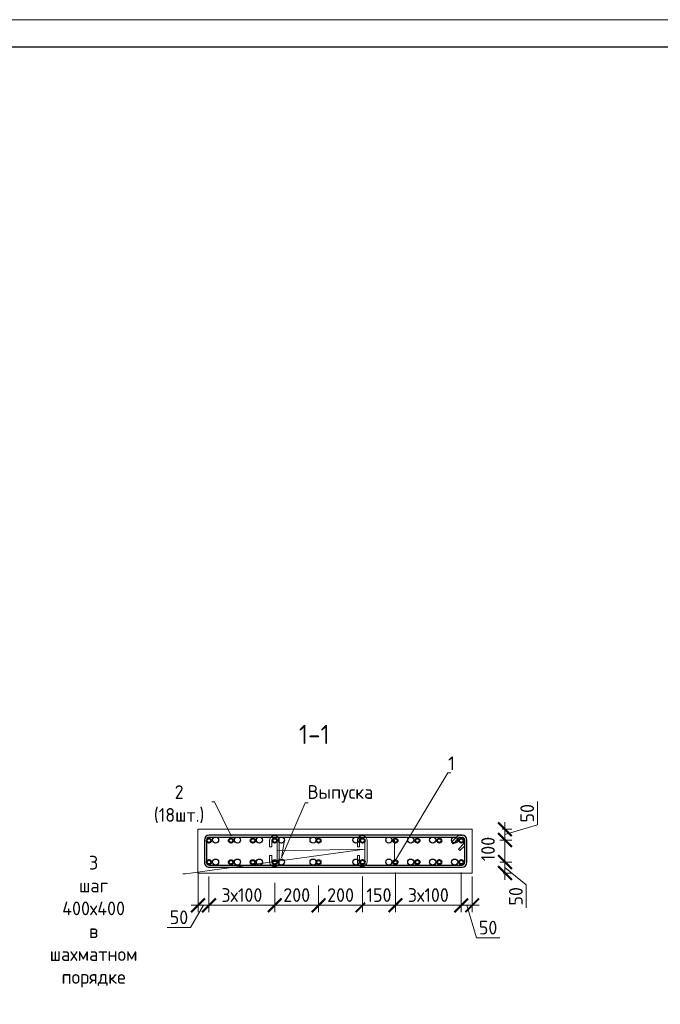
# Model space of a CAD drawing. Header units: millimetres. Extents: x 376598 to 1249954, y -318491 to -22134.
# Tile 94 of 256: x 590355 to 602036, y -305943 to -287979. Entities that reach past the tile are written whole.
import ezdxf
from ezdxf import colors
from ezdxf.entities.mleader import LeaderData, LeaderLine
from ezdxf.math import Vec2, Vec3

# ---------------------------------------------------------------- set-up
doc = ezdxf.new("R2010")
doc.units = ezdxf.units.MM
for name, color, linetype, lineweight in [('Арм_шпильки', 143, 'Continuous', 18), ('Армирование', 3, 'Continuous', 40), ('подоснова', 151, 'Continuous', 5), ('РАЗМЕРЫ', 1, 'Continuous', 9), ('СТЕНЫ', 3, 'Continuous', 30), ('ТОНКИЕ', 7, 'Continuous', 9)]:
    doc.layers.add(name, color=color, linetype=linetype, lineweight=lineweight)
doc.layers.add('ТОЛСТЫЕ_ОСНОВНЫЕ', color=6, linetype='Continuous')
doc.styles.add('GOST 2.304', font='CS_Gost2304.shx')
doc.styles.add('GOST-2.304_Type-B', font='GOST_Common.ttf')
doc.dimstyles.new('мой 25', dxfattribs={"dimscale": 100, "dimtxt": 2.5, "dimasz": 2.5, "dimexe": 1.25, "dimexo": 0.625, "dimtad": 1, "dimdec": 0, "dimlfac": 0.5, "dimtxsty": 'GOST-2.304_Type-B', "dimblk": 'ARCHTICK', "dimcen": 2.5, "dimdle": 1.25, "dimaunit": 1, "dimadec": 1, "dimazin": 2, "dimtfac": 1, "dimtdec": 0, "dimtmove": 1, "dimatfit": 3, "dimfxl": 6, "dimfxlon": 1, "dimtfill": 1, "dimlwd": -1, "dimlwe": -1, "dimarcsym": 0})

# ---------------------------------------------------------------- blocks, each defined once
blk = doc.blocks.new('*U56')
at = {"layer": 'ТОЛСТЫЕ_ОСНОВНЫЕ', "color": 6}
blk.add_lwpolyline([(20, 5), (415, 5), (415, 292), (20, 292)], close=True, dxfattribs=at)
at = {"layer": 'ТОНКИЕ'}
blk.add_lwpolyline([(0, 0), (420, 0), (420, 297), (0, 297)], close=True, dxfattribs=at)
blk = doc.blocks.new('*U30')
at = {"color": 0, "linetype": 'ByBlock', "lineweight": -2}
for p, q in [((114.7, 1199.2), (12.5, 1199.2)), ((114.7, 1189.2), (12.5, 1189.2)), ((53.8, 1160.1), (28.3, 1185.6)), ((38.8, 1189.3), (60.9, 1167.2)), ((-10, 1176.7), (-10, 12.5)), ((-10, 1169.7), (-10, 1176.7)), ((22, 1128.4), (-3.4, 1153.8)), ((0, 1169.7), (0, 1176.7)), ((0, 1150.4), (0, 12.5)), ((3.7, 1160.9), (29.1, 1135.5)), ((29.1, 1135.5), (22, 1128.4)), ((60.9, 1167.2), (53.8, 1160.1)), ((127.2, 12.5), (127.2, 1176.7)), ((137.2, 12.5), (137.2, 1176.7)), ((12.5, 0), (114.7, 0)), ((12.5, -10), (114.7, -10))]:
    blk.add_line(p, q, dxfattribs=at)
for centre, radius, start, end in [((12.5, 1176.7), 22.5, 90, 180), ((12.5, 1176.7), 12.5, 90, 180), ((19.5, 1176.7), 12.5, 45, 90), ((114.7, 1176.7), 22.5, 0, 90), ((114.7, 1176.7), 12.5, 0, 90), ((12.5, 1169.7), 22.5, 180, 225), ((12.5, 1169.7), 12.5, 180, 225), ((12.5, 12.5), 22.5, 180, 270), ((12.5, 12.5), 12.5, 180, 270), ((114.7, 12.5), 12.5, 270, 0), ((114.7, 12.5), 22.5, 270, 0)]:
    blk.add_arc(centre, radius, start, end, dxfattribs=at)
at = {"style": 'GOST 2.304', "oblique": 15, "flags": 9}
for tag, p in [('ДИАМЕТР', (-52.8, -63)), ('КЛАСС', (-53, -68.7)), ('ДЛИНА', (-52.5, -73.8)), ('ПОЗИЦИЯ', (-52.3, -58)), ('МАССА', (-52.3, -78.3))]:
    blk.add_attdef(tag, p, '', height=2.5, dxfattribs=at)
blk = doc.blocks.new('_ArchTick')
at = {"color": 0, "linetype": 'ByBlock', "const_width": 0.15}
blk.add_lwpolyline([(-0.5, -0.5), (0.5, 0.5)], dxfattribs=at)
blk = doc.blocks.new('*D556')
at = {"layer": 'DEFPOINTS', "color": 0, "lineweight": 0, "transparency": 16777216}
for p in [(598606, -302748, -2880), (598406, -302946, -2880), (599203, -302946)]:
    blk.add_point(p, dxfattribs=at)
at = {"layer": 'РАЗМЕРЫ', "color": 0, "linetype": 'Continuous', "transparency": 16777216}
for p, q in [((599797, -302669), (599797, -302244)), ((599203, -302623), (599203, -303071)), ((599203, -302847), (599797, -302669)), ((599152, -302748), (599328, -302748)), ((599107, -302946), (599328, -302946))]:
    blk.add_line(p, q, dxfattribs=at)
at = {"layer": 'РАЗМЕРЫ', "color": 0, "transparency": 16777216, "xscale": 250, "yscale": 250, "zscale": 250}
for p, rotation in [((599203, -302748), 90), ((599203, -302946), 270)]:
    blk.add_blockref('_ArchTick', p, dxfattribs=dict(at, rotation=rotation))
at = {"layer": 'РАЗМЕРЫ', "color": 0, "lineweight": 0, "transparency": 16777216, "insert": (599609, -302457), "char_height": 250, "attachment_point": 5, "rotation": 90, "style": 'GOST-2.304_Type-B', "bg_fill": 3, "box_fill_scale": 1.1, "bg_fill_color": 256, "bg_fill_true_color": 13158600, "bg_fill_transparency": 0}
blk.add_mtext('50', dxfattribs=at)
blk = doc.blocks.new('*D557')
at = {"layer": 'DEFPOINTS', "color": 0, "lineweight": 0, "transparency": 16777216}
for p in [(598406, -303348, -2880), (599203, -303348), (599107, -303548)]:
    blk.add_point(p, dxfattribs=at)
at = {"layer": 'РАЗМЕРЫ', "color": 0, "linetype": 'Continuous', "transparency": 16777216}
for p, q in [((599203, -303673), (599203, -303223)), ((599107, -303348), (599328, -303348)), ((599170, -303548), (599328, -303548)), ((599203, -303448), (599590, -303761)), ((599590, -303761), (599590, -304186))]:
    blk.add_line(p, q, dxfattribs=at)
at = {"layer": 'РАЗМЕРЫ', "color": 0, "transparency": 16777216, "xscale": 250, "yscale": 250, "zscale": 250}
for p, rotation in [((599203, -303348), 90), ((599203, -303548), 270)]:
    blk.add_blockref('_ArchTick', p, dxfattribs=dict(at, rotation=rotation))
at = {"layer": 'РАЗМЕРЫ', "color": 0, "lineweight": 0, "transparency": 16777216, "insert": (599402, -303974), "char_height": 250, "attachment_point": 5, "rotation": 90, "style": 'GOST-2.304_Type-B', "bg_fill": 3, "box_fill_scale": 1.1, "bg_fill_color": 256, "bg_fill_true_color": 13158600, "bg_fill_transparency": 0}
blk.add_mtext('50', dxfattribs=at)
blk = doc.blocks.new('*D558')
at = {"layer": 'DEFPOINTS', "color": 0, "lineweight": 0, "transparency": 16777216}
for p in [(599203, -302946, 2880), (599203, -302946)]:
    blk.add_point(p, dxfattribs=at)
at = {"layer": 'РАЗМЕРЫ', "color": 0, "linetype": 'Continuous', "transparency": 16777216}
for p, q in [((599203, -303473), (599203, -302821)), ((599297, -302946), (599328, -302946)), ((599135, -303348), (599328, -303348))]:
    blk.add_line(p, q, dxfattribs=at)
at = {"layer": 'РАЗМЕРЫ', "color": 0, "lineweight": 0, "transparency": 16777216, "insert": (598894, -303111), "char_height": 250, "attachment_point": 5, "rotation": 90, "style": 'GOST-2.304_Type-B', "bg_fill": 3, "box_fill_scale": 1.1, "bg_fill_color": 256, "bg_fill_true_color": 13158600, "bg_fill_transparency": 0}
blk.add_mtext('100', dxfattribs=at)
at = {"layer": 'DEFPOINTS', "color": 0, "lineweight": 0, "transparency": 16777216}
blk.add_point((599073, -303348), dxfattribs=at)
at = {"layer": 'РАЗМЕРЫ', "color": 0, "transparency": 16777216, "xscale": 250, "yscale": 250, "zscale": 250}
for p, rotation in [((599203, -302946), 90), ((599203, -303348), 270)]:
    blk.add_blockref('_ArchTick', p, dxfattribs=dict(at, rotation=rotation))
blk = doc.blocks.new('*D559')
at = {"layer": 'DEFPOINTS', "color": 0, "lineweight": 0, "transparency": 16777216}
for p in [(598406, -303348), (598606, -303548), (598606, -304137)]:
    blk.add_point(p, dxfattribs=at)
at = {"layer": 'РАЗМЕРЫ', "color": 0, "linetype": 'Continuous', "transparency": 16777216}
for p, q in [((598406, -303537), (598406, -304262)), ((598606, -303610), (598606, -304262)), ((598281, -304137), (598731, -304137)), ((598506, -304137), (598684, -304731)), ((598684, -304731), (599109, -304731))]:
    blk.add_line(p, q, dxfattribs=at)
at = {"layer": 'РАЗМЕРЫ', "color": 0, "transparency": 16777216, "xscale": 250, "yscale": 250, "zscale": 250, "rotation": 180}
blk.add_blockref('_ArchTick', (598406, -304137), dxfattribs=at)
at = {"layer": 'РАЗМЕРЫ', "color": 0, "transparency": 16777216, "xscale": 250, "yscale": 250, "zscale": 250}
blk.add_blockref('_ArchTick', (598606, -304137), dxfattribs=at)
at = {"layer": 'РАЗМЕРЫ', "color": 0, "lineweight": 0, "transparency": 16777216, "insert": (598896, -304544), "char_height": 250, "attachment_point": 5, "style": 'GOST-2.304_Type-B', "bg_fill": 3, "box_fill_scale": 1.1, "bg_fill_color": 256, "bg_fill_true_color": 13158600, "bg_fill_transparency": 0}
blk.add_mtext('50', dxfattribs=at)
blk = doc.blocks.new('_None')
blk = doc.blocks.new('*D560')
at = {"layer": 'DEFPOINTS', "color": 0, "lineweight": 0, "transparency": 16777216}
for p in [(593606, -303348), (593806, -303548), (593806, -304137)]:
    blk.add_point(p, dxfattribs=at)
at = {"layer": 'РАЗМЕРЫ', "color": 0, "linetype": 'Continuous', "transparency": 16777216}
for p, q in [((593606, -303537), (593606, -304262)), ((593806, -303610), (593806, -304262)), ((593706, -304137), (593471, -304544)), ((593481, -304137), (593931, -304137)), ((593471, -304544), (593046, -304544))]:
    blk.add_line(p, q, dxfattribs=at)
at = {"layer": 'РАЗМЕРЫ', "color": 0, "transparency": 16777216, "xscale": 250, "yscale": 250, "zscale": 250}
blk.add_blockref('_ArchTick', (593806, -304137), dxfattribs=at)
at = {"layer": 'РАЗМЕРЫ', "color": 0, "lineweight": 0, "transparency": 16777216, "insert": (593259, -304356), "char_height": 250, "attachment_point": 5, "style": 'GOST-2.304_Type-B', "bg_fill": 3, "box_fill_scale": 1.1, "bg_fill_color": 256, "bg_fill_true_color": 13158600, "bg_fill_transparency": 0}
blk.add_mtext('50', dxfattribs=at)
at = {"layer": 'РАЗМЕРЫ', "color": 0, "transparency": 16777216, "xscale": 250, "yscale": 250, "zscale": 250, "rotation": 180}
blk.add_blockref('_ArchTick', (593606, -304137), dxfattribs=at)
blk = doc.blocks.new('*D545')
at = {"layer": 'DEFPOINTS', "color": 0, "lineweight": 0, "transparency": 16777216}
for p in [(595006, -302688, -1440), (593806, -303548), (595006, -304137)]:
    blk.add_point(p, dxfattribs=at)
at = {"layer": 'РАЗМЕРЫ', "color": 0, "linetype": 'Continuous', "transparency": 16777216}
for p, q in [((593806, -303610), (593806, -304262)), ((595006, -303727), (595006, -304262)), ((593681, -304137), (595131, -304137))]:
    blk.add_line(p, q, dxfattribs=at)
at = {"layer": 'РАЗМЕРЫ', "color": 0, "transparency": 16777216, "xscale": 250, "yscale": 250, "zscale": 250, "rotation": 180}
blk.add_blockref('_ArchTick', (593806, -304137), dxfattribs=at)
at = {"layer": 'РАЗМЕРЫ', "color": 0, "transparency": 16777216, "xscale": 250, "yscale": 250, "zscale": 250}
blk.add_blockref('_ArchTick', (595006, -304137), dxfattribs=at)
at = {"layer": 'РАЗМЕРЫ', "color": 0, "lineweight": 0, "transparency": 16777216, "insert": (594406, -303950), "char_height": 250, "attachment_point": 5, "style": 'GOST-2.304_Type-B', "bg_fill": 3, "box_fill_scale": 1.1, "bg_fill_color": 256, "bg_fill_true_color": 13158600, "bg_fill_transparency": 0}
blk.add_mtext('3х100', dxfattribs=at)
blk = doc.blocks.new('*D546')
at = {"layer": 'DEFPOINTS', "color": 0, "lineweight": 0, "transparency": 16777216}
for p in [(595006, -302688, -1440), (595806, -302957, -1440), (595806, -304137)]:
    blk.add_point(p, dxfattribs=at)
at = {"layer": 'РАЗМЕРЫ', "color": 0, "linetype": 'Continuous', "transparency": 16777216}
for p, q in [((595006, -303727), (595006, -304262)), ((595806, -303775), (595806, -304262)), ((594881, -304137), (595931, -304137))]:
    blk.add_line(p, q, dxfattribs=at)
at = {"layer": 'РАЗМЕРЫ', "color": 0, "transparency": 16777216, "xscale": 250, "yscale": 250, "zscale": 250, "rotation": 180}
blk.add_blockref('_ArchTick', (595006, -304137), dxfattribs=at)
at = {"layer": 'РАЗМЕРЫ', "color": 0, "transparency": 16777216, "xscale": 250, "yscale": 250, "zscale": 250}
blk.add_blockref('_ArchTick', (595806, -304137), dxfattribs=at)
at = {"layer": 'РАЗМЕРЫ', "color": 0, "lineweight": 0, "transparency": 16777216, "insert": (595406, -303950), "char_height": 250, "attachment_point": 5, "style": 'GOST-2.304_Type-B', "bg_fill": 3, "box_fill_scale": 1.1, "bg_fill_color": 256, "bg_fill_true_color": 13158600, "bg_fill_transparency": 0}
blk.add_mtext('200', dxfattribs=at)
blk = doc.blocks.new('*D547')
at = {"layer": 'DEFPOINTS', "color": 0, "lineweight": 0, "transparency": 16777216}
for p in [(595806, -302957, -1440), (596606, -303548), (596606, -304137)]:
    blk.add_point(p, dxfattribs=at)
at = {"layer": 'РАЗМЕРЫ', "color": 0, "linetype": 'Continuous', "transparency": 16777216}
for p, q in [((595806, -303775), (595806, -304262)), ((596606, -303610), (596606, -304262)), ((595681, -304137), (596731, -304137))]:
    blk.add_line(p, q, dxfattribs=at)
at = {"layer": 'РАЗМЕРЫ', "color": 0, "transparency": 16777216, "xscale": 250, "yscale": 250, "zscale": 250, "rotation": 180}
blk.add_blockref('_ArchTick', (595806, -304137), dxfattribs=at)
at = {"layer": 'РАЗМЕРЫ', "color": 0, "transparency": 16777216, "xscale": 250, "yscale": 250, "zscale": 250}
blk.add_blockref('_ArchTick', (596606, -304137), dxfattribs=at)
at = {"layer": 'РАЗМЕРЫ', "color": 0, "lineweight": 0, "transparency": 16777216, "insert": (596206, -303950), "char_height": 250, "attachment_point": 5, "style": 'GOST-2.304_Type-B', "bg_fill": 3, "box_fill_scale": 1.1, "bg_fill_color": 256, "bg_fill_true_color": 13158600, "bg_fill_transparency": 0}
blk.add_mtext('200', dxfattribs=at)
blk = doc.blocks.new('*D548')
at = {"layer": 'DEFPOINTS', "color": 0, "lineweight": 0, "transparency": 16777216}
for p in [(596606, -303548), (597206, -303548), (597206, -304137)]:
    blk.add_point(p, dxfattribs=at)
at = {"layer": 'РАЗМЕРЫ', "color": 0, "linetype": 'Continuous', "transparency": 16777216}
for p, q in [((596606, -303610), (596606, -304262)), ((597206, -303610), (597206, -304262)), ((596481, -304137), (597331, -304137))]:
    blk.add_line(p, q, dxfattribs=at)
at = {"layer": 'РАЗМЕРЫ', "color": 0, "transparency": 16777216, "xscale": 250, "yscale": 250, "zscale": 250, "rotation": 180}
blk.add_blockref('_ArchTick', (596606, -304137), dxfattribs=at)
at = {"layer": 'РАЗМЕРЫ', "color": 0, "transparency": 16777216, "xscale": 250, "yscale": 250, "zscale": 250}
blk.add_blockref('_ArchTick', (597206, -304137), dxfattribs=at)
at = {"layer": 'РАЗМЕРЫ', "color": 0, "lineweight": 0, "transparency": 16777216, "insert": (596906, -303950), "char_height": 250, "attachment_point": 5, "style": 'GOST-2.304_Type-B', "bg_fill": 3, "box_fill_scale": 1.1, "bg_fill_color": 256, "bg_fill_true_color": 13158600, "bg_fill_transparency": 0}
blk.add_mtext('150', dxfattribs=at)
blk = doc.blocks.new('*D578')
at = {"layer": 'DEFPOINTS', "color": 0, "lineweight": 0, "transparency": 16777216}
for p in [(597206, -303349), (598406, -303615), (598406, -304137)]:
    blk.add_point(p, dxfattribs=at)
at = {"layer": 'РАЗМЕРЫ', "color": 0, "linetype": 'Continuous', "transparency": 16777216}
for p, q in [((597206, -303537), (597206, -304262)), ((598406, -303678), (598406, -304262)), ((597081, -304137), (598531, -304137))]:
    blk.add_line(p, q, dxfattribs=at)
at = {"layer": 'РАЗМЕРЫ', "color": 0, "transparency": 16777216, "xscale": 250, "yscale": 250, "zscale": 250, "rotation": 180}
blk.add_blockref('_ArchTick', (597206, -304137), dxfattribs=at)
at = {"layer": 'РАЗМЕРЫ', "color": 0, "transparency": 16777216, "xscale": 250, "yscale": 250, "zscale": 250}
blk.add_blockref('_ArchTick', (598406, -304137), dxfattribs=at)
at = {"layer": 'РАЗМЕРЫ', "color": 0, "lineweight": 0, "transparency": 16777216, "insert": (597806, -303950), "char_height": 250, "attachment_point": 5, "style": 'GOST-2.304_Type-B', "bg_fill": 3, "box_fill_scale": 1.1, "bg_fill_color": 256, "bg_fill_true_color": 13158600, "bg_fill_transparency": 0}
blk.add_mtext('3х100', dxfattribs=at)
blk = doc.blocks.new('*U27')
for p, q in [((-8, 0), (-7.4, 4.7)), ((-7.4, 4.7), (-5.6, 9)), ((-5.6, 9), (-2.7, 12.7)), ((-2.7, 12.7), (1, 15.6)), ((1, 15.6), (5.3, 17.4)), ((5.3, 17.4), (10, 18)), ((34, 18), (10, 18)), ((10, 10), (34, 10)), ((34, 10), (34, 18)), ((66, 18), (90, 18)), ((66, 10), (66, 18)), ((90, 10), (66, 10)), ((94.7, 17.4), (90, 18)), ((99, 15.6), (94.7, 17.4)), ((102.7, 12.7), (99, 15.6)), ((105.6, 9), (102.7, 12.7)), ((107.4, 4.7), (105.6, 9)), ((108, 0), (107.4, 4.7)), ((107.4, -4.7), (108, 0)), ((-7.4, -4.7), (-8, 0)), ((-5.6, -9), (-7.4, -4.7)), ((-2.7, -12.7), (-5.6, -9)), ((1, -15.6), (-2.7, -12.7)), ((5.3, -17.4), (1, -15.6)), ((10, -18), (5.3, -17.4)), ((10, -18), (90, -18)), ((90, -18), (94.7, -17.4)), ((94.7, -17.4), (99, -15.6)), ((99, -15.6), (102.7, -12.7)), ((102.7, -12.7), (105.6, -9)), ((105.6, -9), (107.4, -4.7))]:
    blk.add_line(p, q)
at = {"color": 0, "linetype": 'ByBlock', "lineweight": -2}
for p, q in [((0, 0), (0.3, 2.6)), ((0.3, 2.6), (1.3, 5)), ((1.3, 5), (2.9, 7.1)), ((2.9, 7.1), (5, 8.7)), ((5, 8.7), (7.4, 9.7)), ((7.4, 9.7), (10, 10)), ((92.6, 9.7), (90, 10)), ((95, 8.7), (92.6, 9.7)), ((97.1, 7.1), (95, 8.7)), ((98.7, 5), (97.1, 7.1)), ((99.7, 2.6), (98.7, 5)), ((100, 0), (99.7, 2.6)), ((99.7, -2.6), (100, 0)), ((0.3, -2.6), (0, 0)), ((1.3, -5), (0.3, -2.6)), ((2.9, -7.1), (1.3, -5)), ((5, -8.7), (2.9, -7.1)), ((7.4, -9.7), (5, -8.7)), ((10, -10), (7.4, -9.7)), ((10, -10), (90, -10)), ((90, -10), (92.6, -9.7)), ((92.6, -9.7), (95, -8.7)), ((95, -8.7), (97.1, -7.1)), ((97.1, -7.1), (98.7, -5)), ((98.7, -5), (99.7, -2.6))]:
    blk.add_line(p, q, dxfattribs=at)
at = {"style": 'GOST 2.304', "oblique": 15, "flags": 9}
for tag, p in [('ДИАМЕТР', (117.8, -62.2)), ('ДЛИНА', (118.1, -72.5)), ('ПОЗИЦИЯ', (118, -56.6)), ('КЛАСС', (118, -67.8)), ('МАССА', (118.7, -78.2))]:
    blk.add_attdef(tag, p, '', height=2.5, dxfattribs=at)

msp = doc.modelspace()

# ---------------------------------------------------------------- linework, layer by layer
at = {"layer": 'Армирование', "color": 3}
for centre in [(593805.8, -302955.8), (594205.7, -302957, -1440), (594605.7, -302957, -1440), (595005.7, -302957, -1440), (595805.7, -302957, -1440), (596605.8, -302955.8), (597205.8, -302955.8), (597605.8, -302955.8), (598005.8, -302955.8), (594205.7, -303350.3, -1440), (594605.7, -303350.3, -1440), (595005.7, -303350.3, -1440), (595805.7, -303350.3, -1440), (596605.8, -303349.2), (597205.8, -303349.2), (597605.8, -303349.2), (598005.8, -303349.2)]:
    msp.add_circle(centre, 40, dxfattribs=at)
at = {"layer": 'РАЗМЕРЫ', "color": 252, "linetype": 'Continuous', "lineweight": 30, "true_color": 0x939598}
for centre in [(593925.7, -302947.8), (594325.7, -302947.8), (594725.7, -302947.8), (595125.7, -302947.8), (595705.7, -302947.8), (596485.7, -302947.8), (597085.7, -302947.8), (597485.7, -302947.8), (597885.7, -302947.8), (598285.7, -302947.8), (593925.7, -303349.2), (594325.7, -303349.2), (594725.7, -303349.2), (595125.7, -303349.2), (595705.7, -303349.2), (596485.7, -303349.2), (597085.7, -303349.2), (597485.7, -303349.2), (597885.7, -303349.2), (598285.7, -303349.2)]:
    msp.add_circle(centre, 56, dxfattribs=at)
at = {"layer": 'СТЕНЫ', "color": 252, "lineweight": 0, "true_color": 0x939598}
msp.add_lwpolyline([(598605.8, -303547.8), (598605.8, -302747.8), (593605.8, -302747.8), (593605.8, -303547.8)], close=True, dxfattribs=at)

# ---------------------------------------------------------------- block references
at = {"xscale": 100, "yscale": 100, "zscale": 100}
msp.add_blockref('*U56', (572995.7, -317678.9), dxfattribs=at)
at = {"lineweight": 30, "xscale": 3.959999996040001, "yscale": 3.959999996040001, "zscale": 3.959999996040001, "rotation": 269.9999999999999}
msp.add_blockref('*U30', (593761.2, -302897.8), dxfattribs=at)

# ---------------------------------------------------------------- texts
at = {"layer": 'РАЗМЕРЫ', "insert": (595727, -301018.5), "char_height": 350, "attachment_point": 5, "style": 'GOST-2.304_Type-B'}
msp.add_mtext_dynamic_manual_height_columns('1-1', width=3941.213, gutter_width=625, heights=[0], dxfattribs=at)

# ---------------------------------------------------------------- leaders
at = {"layer": 'подоснова'}
ml = msp.add_multileader_mtext('Standard', dxfattribs=at)
ml.set_content('2 (18шт.)', color=256, style='GOST-2.304_Type-B')
ml.set_leader_properties(color=256, linetype='ByLayer', lineweight=15)
ml.set_arrow_properties(name='NONE')
ml.build(insert=Vec2(0, 0))
ml.multileader.update_dxf_attribs({"text_left_attachment_type": 6, "text_right_attachment_type": 6, "dogleg_length": 10, "arrow_head_size": 18})
ctx = ml.context
ctx.base_point, ctx.char_height, ctx.arrow_head_size, ctx.landing_gap_size, ctx.plane_origin = Vec3(592623.6, -302246.4), 250, 18, 20, Vec3(590520.8, -301700.4)
ctx.left_attachment, ctx.right_attachment, ctx.text_align_type = 6, 6, 1
notes = []
notes.append((ctx, [(1, (1, 1, 0), (593909.2, -302246.4), (-1, 0), 10, [(0, [(594210.5, -302869.9)], 0, [])])]))
ctx.mtext.insert, ctx.mtext.width, ctx.mtext.alignment, ctx.mtext.flow_direction = Vec3(593261.4, -301946.4), 22.898, 2, 5
ml = msp.add_multileader_mtext('Standard', dxfattribs=at)
ml.set_content('Выпуска ', color=256, style='GOST-2.304_Type-B')
ml.set_leader_properties(color=256, linetype='ByLayer', lineweight=15)
ml.set_arrow_properties(name='NONE')
ml.build(insert=Vec2(0, 0))
ml.multileader.update_dxf_attribs({"text_left_attachment_type": 6, "text_right_attachment_type": 6, "dogleg_length": 10, "arrow_head_size": 18})
ctx = ml.context
ctx.base_point, ctx.char_height, ctx.arrow_head_size, ctx.landing_gap_size, ctx.plane_origin = Vec3(595571.1, -302269.5), 250, 18, 20, Vec3(592951.9, -300529.4)
ctx.left_attachment, ctx.right_attachment, ctx.text_align_type = 6, 6, 1
notes.append((ctx, [(0, (1, 1, 0), (595561.1, -302269.5), (1, 0), 10, [(1, [(595181.7, -302947.8), (595128.6, -303269.2)], 0, [])])]))
ctx.mtext.insert, ctx.mtext.width, ctx.mtext.alignment, ctx.mtext.flow_direction = Vec3(596203.6, -301944.5), 22.898, 2, 5
ml = msp.add_multileader_mtext('Standard', dxfattribs=at)
ml.set_content('3 шаг 400х400 \\Pв шахматном порядке ', color=256, style='GOST-2.304_Type-B')
ml.set_leader_properties(color=256, linetype='ByLayer', lineweight=15)
ml.set_arrow_properties(name='NONE')
ml.build(insert=Vec2(0, 0))
ml.multileader.update_dxf_attribs({"text_left_attachment_type": 6, "text_right_attachment_type": 6, "dogleg_length": 10, "arrow_head_size": 18})
ctx = ml.context
ctx.base_point, ctx.char_height, ctx.arrow_head_size, ctx.landing_gap_size, ctx.plane_origin = Vec3(590034.5, -303559.7), 250, 18, 20, Vec3(593008.6, -303854.8)
ctx.left_attachment, ctx.right_attachment, ctx.text_align_type = 6, 6, 1
notes.append((ctx, [(1, (1, 1, 0), (593380.7, -303559.7), (-1, 0), 10, [(1, [(595048.9, -303145.9), (596649, -303113.9)], 0, [])])]))
ctx.mtext.insert, ctx.mtext.width, ctx.mtext.alignment, ctx.mtext.flow_direction = Vec3(591702.6, -303234.7), 22.898, 2, 5
for ctx, leaders in notes:
    for number, flags, end, landing, length, lines in leaders:
        leader = LeaderData()
        leader.index, (leader.has_last_leader_line, leader.has_dogleg_vector, leader.attachment_direction) = number, flags
        leader.last_leader_point, leader.dogleg_vector, leader.dogleg_length = Vec3(end), Vec3(landing), length
        for number, points, colour, breaks in lines:
            line = LeaderLine()
            line.index, line.vertices, line.color, line.breaks = number, Vec3.list(points), colors.encode_raw_color(colour), breaks
            leader.lines.append(line)
        ctx.leaders.append(leader)

# ---------------------------------------------------------------- next in the draw order: dimensions: what is measured, and where the dimension line sits
at = {"layer": 'РАЗМЕРЫ', "lineweight": 0}
dim = msp.add_linear_dim(base=(599203.1, -302946.5, 2880), p1=(598605.8, -302747.8), p2=(598405.8, -302946.5), angle=90, dimstyle='мой 25', override={"dimlfac": 0.25}, dxfattribs=at)
dim.commit()
dim.dimension.update_dxf_attribs({"geometry": '*D556', "text_midpoint": (599609.3, -302606.5, 2880)})
for base, p1, p2, angle, picture, middle in [((599203.1, -303347.8, 2880), (599107.3, -303547.8, 2880), (598405.8, -303347.8), 90, '*D557', (599589.6, -303823.8, 2880)), ((593805.8, -304137.4), (593605.8, -303347.8), (593805.8, -303547.8), 180, '*D560', (593408.6, -304543.6))]:
    dim = msp.add_linear_dim(base=base, p1=p1, p2=p2, angle=angle, dimstyle='мой 25', override={"dimlfac": 0.25}, dxfattribs=at)
    dim.commit()
    dim.dimension.update_dxf_attribs({"geometry": picture, "text_midpoint": middle, "dimtype": 160})

# ---------------------------------------------------------------- next in the draw order: linework, layer by layer
at = {"layer": 'Армирование', "color": 3}
for centre in [(598405.8, -302955.8), (593805.8, -303349.2)]:
    msp.add_circle(centre, 40, dxfattribs=at)

# ---------------------------------------------------------------- next in the draw order: dimensions: what is measured, and where the dimension line sits
at = {"layer": 'РАЗМЕРЫ', "lineweight": 0}
dim = msp.add_linear_dim(base=(599203.1, -302946.5), p1=(599072.8, -303347.8), p2=(599203.1, -302946.5, 2880), angle=90, dimstyle='мой 25', override={"dimlfac": 0.25}, dxfattribs=at)
dim.commit()
dim.dimension.update_dxf_attribs({"geometry": '*D558', "text_midpoint": (599081.5, -303110.7), "dimtype": 160})

# ---------------------------------------------------------------- next in the draw order: dimensions: what is measured, and where the dimension line sits
dim = msp.add_linear_dim(base=(595005.7, -304137.4), p1=(593805.8, -303547.8), p2=(595005.7, -302688.1, -1440), angle=180, text='3х100', dimstyle='мой 25', override={"dimlfac": 0.25}, dxfattribs=at)
dim.commit()
dim.dimension.update_dxf_attribs({"geometry": '*D545', "text_midpoint": (594405.7, -303949.9)})
dim = msp.add_linear_dim(base=(598605.8, -304137.4), p1=(598405.8, -303347.8), p2=(598605.8, -303547.8), angle=180, dimstyle='мой 25', override={"dimlfac": 0.25}, dxfattribs=at)
dim.commit()
dim.dimension.update_dxf_attribs({"geometry": '*D559', "text_midpoint": (598746.4, -304543.6)})

# ---------------------------------------------------------------- next in the draw order: linework, layer by layer
at = {"layer": 'Армирование', "color": 3}
msp.add_circle((598405.8, -303349.2), 40, dxfattribs=at)

# ---------------------------------------------------------------- next in the draw order: dimensions: what is measured, and where the dimension line sits
at = {"layer": 'РАЗМЕРЫ', "lineweight": 0}
dim = msp.add_linear_dim(base=(595805.7, -304137.4), p1=(595005.7, -302688.1, -1440), p2=(595805.7, -302957, -1440), angle=180, dimstyle='мой 25', override={"dimlfac": 0.25}, dxfattribs=at)
dim.commit()
dim.dimension.update_dxf_attribs({"geometry": '*D546', "text_midpoint": (595405.7, -303949.9)})

# ---------------------------------------------------------------- next in the draw order: leaders
at = {"layer": 'подоснова'}
ml = msp.add_multileader_mtext('Standard', dxfattribs=at)
ml.set_content('1 ', color=256, style='GOST-2.304_Type-B')
ml.set_leader_properties(color=256, linetype='ByLayer', lineweight=15)
ml.set_arrow_properties(name='NONE')
ml.build(insert=Vec2(0, 0))
ml.multileader.update_dxf_attribs({"text_left_attachment_type": 6, "text_right_attachment_type": 6, "dogleg_length": 10, "arrow_head_size": 18})
ctx = ml.context
ctx.base_point, ctx.char_height, ctx.arrow_head_size, ctx.landing_gap_size, ctx.plane_origin = Vec3(598170.6, -301720.7), 250, 18, 20, Vec3(595417, -300418.2)
ctx.left_attachment, ctx.right_attachment, ctx.text_align_type = 6, 6, 1
notes = []
notes.append((ctx, [(0, (1, 1, 0), (598160.6, -301720.7), (1, 0), 10, [(1, [(597187.5, -302948.6), (597187.5, -303342)], 0, [])])]))
ctx.mtext.insert, ctx.mtext.width, ctx.mtext.alignment, ctx.mtext.flow_direction = Vec3(598228.1, -301420.7), 22.898, 2, 5
for ctx, leaders in notes:
    for number, flags, end, landing, length, lines in leaders:
        leader = LeaderData()
        leader.index, (leader.has_last_leader_line, leader.has_dogleg_vector, leader.attachment_direction) = number, flags
        leader.last_leader_point, leader.dogleg_vector, leader.dogleg_length = Vec3(end), Vec3(landing), length
        for number, points, colour, breaks in lines:
            line = LeaderLine()
            line.index, line.vertices, line.color, line.breaks = number, Vec3.list(points), colors.encode_raw_color(colour), breaks
            leader.lines.append(line)
        ctx.leaders.append(leader)

# ---------------------------------------------------------------- next in the draw order: block references
at = {"layer": 'Арм_шпильки', "color": 3, "xscale": 4.875, "yscale": 4.875, "zscale": 4.875, "rotation": 89.99999999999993}
msp.add_blockref('*U27', (595000.2, -303392.1, -1440), dxfattribs=at)

# ---------------------------------------------------------------- next in the draw order: dimensions: what is measured, and where the dimension line sits
at = {"layer": 'РАЗМЕРЫ', "lineweight": 0}
dim = msp.add_linear_dim(base=(596605.8, -304137.4), p1=(595805.7, -302957, -1440), p2=(596605.8, -303547.8), angle=180, dimstyle='мой 25', override={"dimlfac": 0.25}, dxfattribs=at)
dim.commit()
dim.dimension.update_dxf_attribs({"geometry": '*D547', "text_midpoint": (596205.7, -303949.9)})

# ---------------------------------------------------------------- next in the draw order: block references
at = {"layer": 'Арм_шпильки', "color": 3, "xscale": 4.875, "yscale": 4.875, "zscale": 4.875, "rotation": 89.99999999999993}
msp.add_blockref('*U27', (596600.2, -303391), dxfattribs=at)

# ---------------------------------------------------------------- next in the draw order: dimensions: what is measured, and where the dimension line sits
at = {"layer": 'РАЗМЕРЫ', "lineweight": 0}
dim = msp.add_linear_dim(base=(597205.8, -304137.4), p1=(596605.8, -303547.8), p2=(597205.8, -303547.8), angle=180, dimstyle='мой 25', override={"dimlfac": 0.25}, dxfattribs=at)
dim.commit()
dim.dimension.update_dxf_attribs({"geometry": '*D548', "text_midpoint": (596905.8, -303949.9)})

# ---------------------------------------------------------------- next in the draw order: dimensions: what is measured, and where the dimension line sits
dim = msp.add_linear_dim(base=(598405.8, -304137.4), p1=(597205.8, -303349.2), p2=(598405.8, -303615.4), angle=180, text='3х100', dimstyle='мой 25', override={"dimlfac": 0.25}, dxfattribs=at)
dim.commit()
dim.dimension.update_dxf_attribs({"geometry": '*D578', "text_midpoint": (597805.8, -303949.9)})

doc.saveas('drawing.dxf')
